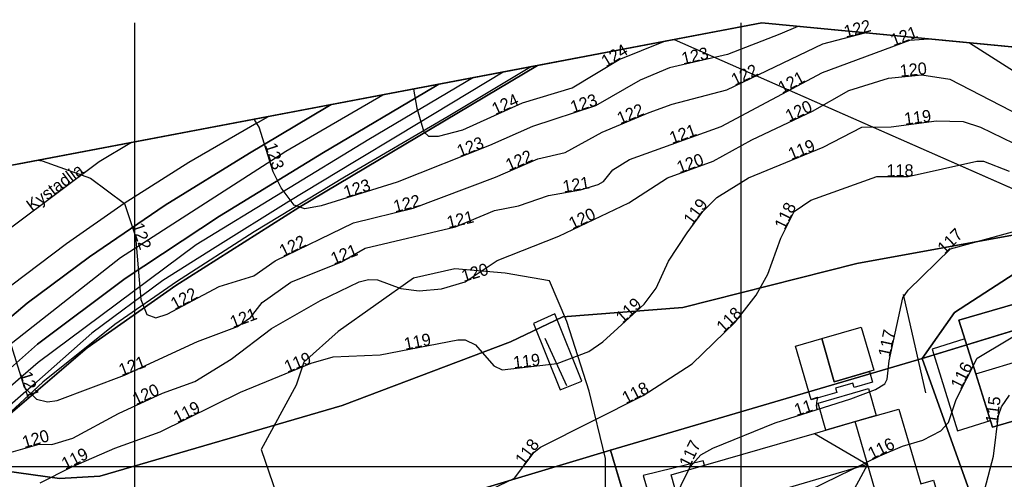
# Model space of a CAD drawing. Header units: millimetres. Extents: x 92347800 to 92626375, y 1600225090 to 1600386846.
# Tile 6 of 15: x 92390524 to 92471719, y 1600348940 to 1600386846. Entities that reach past the tile are written whole.
import ezdxf

# ---------------------------------------------------------------- set-up
doc = ezdxf.new("R2010")
doc.units = ezdxf.units.MM
doc.header["$MEASUREMENT"] = 0
for name, color, linetype in [('ArealressursFlate', 10, 'Continuous'), ('ArealressursGrense', 10, 'Continuous'), ('Bestillingspolygon', 10, 'Continuous'), ('Bygning', 10, 'Continuous'), ('Bygningslinje', 10, 'Continuous'), ('Eiendomsgrense', 10, 'Continuous'), ('elveg20.v_kartverket_255_veglenke', 10, 'Continuous'), ('GatenavnTekst', 10, 'Continuous'), ('Gjerde', 10, 'Continuous'), ('Hekk', 10, 'Continuous'), ('HoydeTekst', 10, 'Continuous'), ('HøydeKurve', 10, 'Continuous'), ('KantUtsnitt', 10, 'Continuous'), ('Mønelinje', 10, 'Continuous'), ('Rutenett', 10, 'Continuous'), ('Rutenett_text', 10, 'Continuous'), ('Skjerm', 10, 'Continuous'), ('Takkant', 10, 'Continuous'), ('Takoverbygg', 10, 'Continuous'), ('TakoverbyggKant', 10, 'Continuous'), ('Teig', 10, 'Continuous'), ('Teiggrensepunkt', 10, 'Continuous'), ('Vegdekkekant', 10, 'Continuous'), ('VegKjørende', 10, 'Continuous'), ('Veranda', 10, 'Continuous')]:
    doc.layers.add(name, color=color, linetype=linetype)

msp = doc.modelspace()

# ---------------------------------------------------------------- linework, layer by layer
at = {"layer": 'ArealressursFlate'}
for points in [[(92480570, 1600370570), (92459550, 1600366740), (92445210, 1600363110), (92435300, 1600362340), (92430990, 1600360290), (92417130, 1600355030), (92397130, 1600349190), (92393820, 1600349000), (92382340, 1600350610), (92383760, 1600352370), (92387500, 1600356120), (92391990, 1600360080), (92399220, 1600365500), (92407000, 1600370630), (92415590, 1600375900), (92424670, 1600381290), (92425080, 1600381530), (92451710, 1600386580), (92530820, 1600378990)], [(92386970, 1600359940), (92391140, 1600363460), (92396290, 1600367300), (92402530, 1600371550), (92409480, 1600375850), (92415810, 1600379610), (92416200, 1600379850), (92425080, 1600381530), (92424670, 1600381290), (92415590, 1600375900), (92407000, 1600370630), (92399220, 1600365500), (92391990, 1600360080), (92387500, 1600356120)], [(92390470, 1600374960), (92411030, 1600378860), (92410090, 1600378300), (92404470, 1600375080), (92399130, 1600371700), (92394380, 1600368370), (92389870, 1600364940)], [(92382340, 1600350610), (92393820, 1600349000), (92397130, 1600349190), (92417130, 1600355030), (92430990, 1600360290), (92435300, 1600362340), (92445210, 1600363110), (92459550, 1600366740), (92480570, 1600370570)]]:
    msp.add_lwpolyline(points, dxfattribs=at)
at = {"layer": 'ArealressursGrense'}
msp.add_line((92410090, 1600378300), (92411030, 1600378860), dxfattribs=at)
for points in [[(92382340, 1600350610), (92383760, 1600352370), (92387500, 1600356120), (92391990, 1600360080), (92399220, 1600365500), (92407000, 1600370630), (92415590, 1600375900), (92424670, 1600381290), (92425080, 1600381530)], [(92416200, 1600379850), (92415810, 1600379610), (92409480, 1600375850), (92402530, 1600371550), (92396290, 1600367300), (92391140, 1600363460), (92386970, 1600359940)], [(92410090, 1600378300), (92404470, 1600375080), (92399130, 1600371700), (92394380, 1600368370), (92389870, 1600364940)], [(92521850, 1600366360), (92495450, 1600367280), (92490170, 1600367740), (92489320, 1600368180), (92488080, 1600369220), (92485580, 1600370120), (92482660, 1600370560), (92480570, 1600370570), (92459550, 1600366740), (92445210, 1600363110), (92435300, 1600362340), (92430990, 1600360290), (92417130, 1600355030), (92397130, 1600349190), (92393820, 1600349000), (92382340, 1600350610)]]:
    msp.add_lwpolyline(points, dxfattribs=at)
at = {"layer": 'Bestillingspolygon'}
msp.add_lwpolyline([(92626349, 1600369817), (92451714, 1600386577), (92380721, 1600373117), (92356874, 1600346697), (92347800, 1600302329), (92365622, 1600254393), (92417025, 1600227014), (92571817, 1600225094)], close=True, dxfattribs=at)
at = {"layer": 'Bygning'}
for points in [[(92470750, 1600353240, 119770), (92469370, 1600357650, 123000), (92467980, 1600362060, 119560), (92484650, 1600366910, 119310), (92485960, 1600362640, 122980), (92487350, 1600358120, 119570)], [(92465640, 1600345910, 120530), (92466480, 1600343080, 120530), (92462850, 1600341980, 124060), (92459280, 1600340900, 120440), (92457870, 1600345440, 120590), (92446240, 1600342230, 121030), (92445270, 1600345710, 124080), (92444260, 1600349310, 120760), (92456060, 1600352730, 120640), (92459410, 1600353700, 124080), (92463030, 1600354730, 120510), (92464840, 1600348580, 120520), (92465870, 1600348880, 118240), (92466660, 1600346200, 118240)]]:
    msp.add_polyline3d(points, close=True, dxfattribs=at)
at = {"layer": 'Bygningslinje'}
msp.add_polyline3d([(92456060, 1600352730, 120640), (92460440, 1600350170, 124080), (92457870, 1600345440, 120590)], dxfattribs=at)
at = {"layer": 'Eiendomsgrense'}
for p, q in [((92444490, 1600385210), (92478930, 1600370030)), ((92433220, 1600383070), (92413530, 1600371360)), ((92413530, 1600371360), (92403390, 1600364930)), ((92478940, 1600370030), (92467620, 1600362700)), ((92464950, 1600358890), (92488090, 1600365990)), ((92403390, 1600364930), (92396080, 1600359790)), ((92467620, 1600362700), (92464950, 1600358890)), ((92396080, 1600359790), (92389160, 1600353840)), ((92464950, 1600358890), (92439240, 1600351340)), ((92464950, 1600358890), (92478890, 1600319850)), ((92439240, 1600351340), (92415290, 1600344140)), ((92447000, 1600325470), (92439240, 1600351340))]:
    msp.add_line(p, q, dxfattribs=at)
at = {"layer": 'elveg20.v_kartverket_255_veglenke'}
for points in [[(92427934, 1600382068, 124396), (92419308, 1600376969, 123680), (92405086, 1600368281, 122530), (92392040, 1600358564, 121250), (92388931, 1600355879, 120840), (92383542, 1600350579, 120090), (92377717, 1600342773, 119400), (92373935, 1600335842, 118880), (92372074, 1600331662, 118620), (92371581, 1600329984, 118490), (92370196, 1600325317, 118160), (92369266, 1600321433, 117860), (92368738, 1600317266, 117500), (92368498, 1600311126, 117090), (92368391, 1600307671, 116760), (92368645, 1600303339, 116520), (92369601, 1600297734, 116110), (92370898, 1600292834, 115830), (92372561, 1600287720, 115420), (92376138, 1600280174, 114820), (92380927, 1600271521, 114210)], [(92374029, 1600277668, 114910), (92369717, 1600287995, 115550), (92368244, 1600292162, 115910), (92366647, 1600300045, 116500), (92365695, 1600307192, 116930), (92365815, 1600311051, 117230), (92366015, 1600316199, 117470), (92366780, 1600322395, 117930), (92368267, 1600327723, 118310), (92369376, 1600331520, 118580), (92371833, 1600337756, 118790), (92373855, 1600341632, 119230), (92375893, 1600344916, 119440), (92377408, 1600347192, 119710), (92380166, 1600350919, 119900), (92384290, 1600355256, 120340), (92388779, 1600359343, 120750), (92398829, 1600367244, 121800), (92412483, 1600375999, 122990), (92420469, 1600380653, 123704)], [(92399731, 1600376721, 122634), (92397077, 1600375134, 122399), (92386574, 1600367299, 121359), (92379466, 1600360786, 120669), (92372163, 1600352344, 119769), (92367389, 1600344131, 119429), (92362593, 1600333090, 118579), (92360041, 1600324492, 118169), (92358801, 1600313911, 117359), (92358795, 1600305031, 116929), (92360884, 1600292009, 116239), (92365732, 1600279793, 115159), (92371627, 1600268943, 114549), (92377084, 1600261900, 113989), (92382755, 1600254502, 114459)]]:
    msp.add_polyline3d(points, dxfattribs=at)
at = {"layer": 'Gjerde'}
for points in [[(92438820, 1600347550, 119150), (92438820, 1600350660, 119670), (92437480, 1600356220, 120220), (92435630, 1600361950, 120870), (92434210, 1600365310, 121020), (92430560, 1600365940, 121290), (92426420, 1600366290, 121400), (92423010, 1600365520, 121340), (92416780, 1600361120, 120790), (92413950, 1600358590, 120380), (92413330, 1600356710, 120110), (92410440, 1600351400, 119640), (92412320, 1600345870, 119640), (92414430, 1600344020, 119700)], [(92432890, 1600361780, 120170), (92435090, 1600356320, 119780), (92436890, 1600357040, 119810), (92434640, 1600362580, 120110), (92432890, 1600361780, 120170)]]:
    msp.add_polyline3d(points, dxfattribs=at)
at = {"layer": 'Hekk'}
for p, q in [((92465240, 1600356080, 118470), (92463410, 1600364190, 118470)), ((92435650, 1600356640, 119640), (92433870, 1600360550, 119990))]:
    msp.add_line(p, q, dxfattribs=at)
at = {"layer": 'HøydeKurve'}
for points in [[(92454690, 1600386290, 123000), (92453220, 1600385640, 123000), (92448880, 1600383980, 123000), (92444100, 1600382870, 123000), (92441690, 1600381860, 123000), (92438000, 1600379740, 123000), (92432810, 1600378050, 123000), (92429260, 1600376460, 123000), (92421650, 1600373460, 123000), (92415390, 1600371490, 123000), (92414040, 1600371250, 123000), (92413160, 1600371540, 123000), (92412080, 1600372990, 123000), (92411440, 1600374290, 123000), (92410260, 1600377990, 123000), (92409850, 1600378640, 123000)], [(92389030, 1600362520, 121000), (92390890, 1600356540, 121000), (92391920, 1600355540, 121000), (92392820, 1600355340, 121000), (92393610, 1600355440, 121000), (92399180, 1600357540, 121000), (92405200, 1600360300, 121000), (92408490, 1600361540, 121000), (92409570, 1600362280, 121000), (92410510, 1600363510, 121000), (92412880, 1600365200, 121000), (92417060, 1600366880, 121000), (92419010, 1600368010, 121000), (92426460, 1600369770, 121000), (92429670, 1600371120, 121000), (92431650, 1600371500, 121000), (92434140, 1600372360, 121000), (92436780, 1600372810, 121000), (92438220, 1600373260, 121000), (92438660, 1600373510, 121000), (92439450, 1600374460, 121000), (92440800, 1600375310, 121000), (92448370, 1600378040, 121000), (92456730, 1600382490, 121000), (92463940, 1600385150, 121000), (92465470, 1600385260, 121000)], [(92391990, 1600375250, 122000), (92392370, 1600375200, 122000), (92396370, 1600373770, 122000), (92399160, 1600371690, 122000), (92400070, 1600368960, 122000), (92400520, 1600363770, 122000), (92401010, 1600362530, 122000), (92401760, 1600362270, 122000), (92402680, 1600362560, 122000), (92406980, 1600364830, 122000), (92409840, 1600365720, 122000), (92411600, 1600366950, 122000), (92418050, 1600370090, 122000), (92422970, 1600371310, 122000), (92429750, 1600373860, 122000), (92433240, 1600375380, 122000), (92435500, 1600375900, 122000), (92438550, 1600377580, 122000), (92442430, 1600379190, 122000), (92444320, 1600379870, 122000), (92448840, 1600381060, 122000), (92456750, 1600384850, 122000), (92460230, 1600385760, 122000)], [(92423000, 1600381130, 124000), (92423280, 1600379540, 124000), (92423850, 1600377610, 124000), (92424230, 1600377230, 124000), (92425060, 1600377230, 124000), (92427080, 1600377760, 124000), (92431990, 1600379980, 124000), (92436080, 1600381220, 124000), (92439950, 1600383550, 124000), (92443650, 1600385050, 124000)], [(92468840, 1600384940, 121000), (92473390, 1600382060, 121000), (92475210, 1600381160, 121000), (92477790, 1600380310, 121000), (92482340, 1600378500, 121000), (92487650, 1600377460, 121000), (92491230, 1600375620, 121000), (92492480, 1600375440, 121000), (92493460, 1600375480, 121000), (92497260, 1600376330, 121000), (92505740, 1600379600, 121000), (92508280, 1600381150, 121000)], [(92389830, 1600351180, 120000), (92392140, 1600351850, 120000), (92393170, 1600351810, 120000), (92394910, 1600352320, 120000), (92398670, 1600354360, 120000), (92402310, 1600356050, 120000), (92404960, 1600357020, 120000), (92407970, 1600358840, 120000), (92411290, 1600361390, 120000), (92415330, 1600363680, 120000), (92418510, 1600365220, 120000), (92419290, 1600365410, 120000), (92420040, 1600365390, 120000), (92421960, 1600364680, 120000), (92423460, 1600364480, 120000), (92425320, 1600364660, 120000), (92427250, 1600365240, 120000), (92429890, 1600366990, 120000), (92434990, 1600369000, 120000), (92440760, 1600371730, 120000), (92443940, 1600373790, 120000), (92447720, 1600375180, 120000), (92450890, 1600376950, 120000), (92455900, 1600379310, 120000), (92458910, 1600381010, 120000), (92462170, 1600382020, 120000), (92464920, 1600382310, 120000), (92467230, 1600381930, 120000), (92474730, 1600378070, 120000)], [(92392220, 1600348660, 119000), (92394770, 1600349950, 119000), (92398380, 1600351510, 119000), (92402110, 1600352850, 119000), (92408720, 1600356140, 119000), (92414570, 1600358520, 119000), (92416370, 1600359040, 119000), (92420260, 1600359200, 119000), (92426660, 1600360450, 119000), (92427270, 1600360430, 119000), (92428120, 1600360040, 119000), (92429630, 1600358310, 119000), (92430300, 1600357960, 119000), (92434850, 1600358490, 119000), (92437460, 1600359470, 119000), (92438620, 1600360290, 119000), (92442010, 1600363380, 119000), (92443020, 1600364700, 119000), (92444030, 1600366930, 119000), (92445570, 1600369270, 119000), (92446870, 1600371020, 119000), (92448010, 1600372170, 119000), (92450620, 1600373800, 119000), (92456770, 1600376330, 119000), (92459980, 1600377980, 119000), (92462400, 1600378010, 119000), (92466130, 1600378500, 119000), (92468330, 1600378450, 119000), (92469750, 1600377990, 119000), (92472490, 1600376660, 119000)], [(92426890, 1600346920, 118000), (92431340, 1600349030, 118000), (92432960, 1600351180, 118000), (92433460, 1600351580, 118000), (92441930, 1600355850, 118000), (92445980, 1600358470, 118000), (92449520, 1600361900, 118000), (92451260, 1600364120, 118000), (92452220, 1600365850, 118000), (92453300, 1600368820, 118000), (92454380, 1600371040, 118000), (92455760, 1600371950, 118000), (92461220, 1600373910, 118000), (92463800, 1600373920, 118000), (92469440, 1600375180, 118000), (92469990, 1600375190, 118000), (92472110, 1600374350, 118000)], [(92443590, 1600345430, 117000), (92445810, 1600349960, 117000), (92446680, 1600350960, 117000), (92447680, 1600351500, 117000), (92452820, 1600353590, 117000), (92459050, 1600355570, 117000), (92461090, 1600356350, 117000), (92461870, 1600356820, 117000), (92462070, 1600357210, 117000), (92462210, 1600358700, 117000), (92463360, 1600363910, 117000), (92463790, 1600364540, 117000), (92467280, 1600367940, 117000), (92473200, 1600369560, 117000)], [(92454520, 1600347490, 116000), (92461460, 1600350880, 116000), (92463310, 1600351670, 116000), (92464990, 1600352170, 116000), (92466480, 1600352940, 116000), (92467130, 1600353630, 116000), (92467740, 1600355510, 116000), (92469470, 1600358930, 116000), (92479720, 1600365070, 116000)], [(92469270, 1600344890, 115000), (92470820, 1600350860, 115000), (92471240, 1600354190, 115000), (92471480, 1600354930, 115000), (92472160, 1600355870, 115000)]]:
    msp.add_polyline3d(points, dxfattribs=at)
at = {"layer": 'KantUtsnitt'}
for p, q in [((92433220, 1600383070), (92444490, 1600385210)), ((92384840, 1600373900), (92433220, 1600383070)), ((92425080, 1600381530, 124130), (92430420, 1600382540, 124450)), ((92416200, 1600379850), (92425080, 1600381530)), ((92416200, 1600379850, 123750), (92425080, 1600381530, 124130)), ((92411030, 1600378860), (92416200, 1600379850)), ((92411030, 1600378860, 123270), (92416200, 1600379850, 123750)), ((92390470, 1600374960), (92411030, 1600378860)), ((92390470, 1600374960, 122110), (92411030, 1600378860, 123270))]:
    msp.add_line(p, q, dxfattribs=at)
for points in [[(92626350, 1600369820), (92571820, 1600225090), (92417030, 1600227020), (92365620, 1600254390), (92347800, 1600302330), (92356880, 1600346700), (92380720, 1600373120), (92451710, 1600386580), (92626350, 1600369820)], [(92626350, 1600369820), (92571820, 1600225090), (92417030, 1600227020), (92365620, 1600254390), (92347800, 1600302330), (92356880, 1600346700), (92380720, 1600373120), (92451710, 1600386580), (92626350, 1600369820)], [(92425080, 1600381530), (92451710, 1600386580), (92530820, 1600378990)], [(92444490, 1600385210), (92451710, 1600386580), (92537250, 1600378370)]]:
    msp.add_lwpolyline(points, dxfattribs=at)
for points in [[(92432740, 1600382980, 127290), (92451710, 1600386580, 127290), (92626350, 1600369820, 127290), (92571820, 1600225090, 127290), (92417030, 1600227020, 127290), (92365620, 1600254390, 127290), (92347800, 1600302330, 127290), (92356880, 1600346700, 127290), (92380720, 1600373120, 127290), (92432740, 1600382980, 127290)], [(92430420, 1600382540, 124450), (92451710, 1600386580, 122140), (92617280, 1600370690, 104440)]]:
    msp.add_polyline3d(points, dxfattribs=at)
at = {"layer": 'Mønelinje'}
for p, q in [((92469370, 1600357650, 123000), (92485960, 1600362640, 122980)), ((92462850, 1600341980, 124060), (92459410, 1600353700, 124080)), ((92460440, 1600350170, 124080), (92445270, 1600345710, 124080))]:
    msp.add_line(p, q, dxfattribs=at)
at = {"layer": 'Rutenett'}
for p, q in [((92400000, 1600386577), (92400000, 1600225094)), ((92450000, 1600386577), (92450000, 1600225094)), ((92347800, 1600350000), (92626349, 1600350000))]:
    msp.add_line(p, q, dxfattribs=at)
at = {"layer": 'Skjerm'}
msp.add_polyline3d([(92432740, 1600382980, 127290), (92425860, 1600378870, 126620), (92417300, 1600373870, 125800), (92409870, 1600369350, 125190), (92403460, 1600365230, 124640), (92398380, 1600361710, 124080), (92392430, 1600356960, 123530), (92387870, 1600352740, 123090), (92384560, 1600349050, 122450), (92381410, 1600345150, 122380), (92379610, 1600342710, 122380)], dxfattribs=at)
at = {"layer": 'Takkant'}
for points in [[(92470750, 1600353240, 119770), (92487350, 1600358120, 119570), (92485960, 1600362640, 122980), (92484650, 1600366910, 119310), (92467980, 1600362060, 119560), (92469370, 1600357650, 123000), (92470750, 1600353240, 119770)], [(92465640, 1600345910, 120530), (92466480, 1600343080, 120530), (92462850, 1600341980, 124060), (92459280, 1600340900, 120440), (92457870, 1600345440, 120590), (92446240, 1600342230, 121030), (92445270, 1600345710, 124080), (92444260, 1600349310, 120760), (92456060, 1600352730, 120640), (92459410, 1600353700, 124080), (92463030, 1600354730, 120510), (92464840, 1600348580, 120520)]]:
    msp.add_polyline3d(points, dxfattribs=at)
at = {"layer": 'Takoverbygg'}
msp.add_polyline3d([(92460960, 1600357930, 119510), (92457700, 1600356980, 120180), (92456660, 1600360540, 120160), (92459920, 1600361490, 119620)], close=True, dxfattribs=at)
at = {"layer": 'TakoverbyggKant'}
msp.add_polyline3d([(92460960, 1600357930, 119510), (92457700, 1600356980, 120180), (92456660, 1600360540, 120160), (92459920, 1600361490, 119620), (92460960, 1600357930, 119510)], dxfattribs=at)
at = {"layer": 'Teig'}
for points in [[(92389160, 1600353840), (92396080, 1600359790), (92403390, 1600364930), (92413530, 1600371360), (92433220, 1600383070), (92444490, 1600385210), (92478930, 1600370030)], [(92384840, 1600373900), (92433220, 1600383070), (92413530, 1600371360), (92403390, 1600364930), (92396080, 1600359790), (92389160, 1600353840)], [(92478940, 1600370030), (92467620, 1600362700), (92464950, 1600358890), (92439240, 1600351340), (92415290, 1600344140)]]:
    msp.add_lwpolyline(points, dxfattribs=at)
for points in [[(92464950, 1600358890), (92467620, 1600362700), (92478940, 1600370030), (92488090, 1600365990)], [(92479680, 1600321900), (92478890, 1600319850), (92464950, 1600358890), (92488090, 1600365990), (92497030, 1600365060), (92492820, 1600330210), (92491840, 1600330250), (92490860, 1600330220), (92489890, 1600330110), (92488920, 1600329920), (92487980, 1600329670), (92487060, 1600329350), (92486160, 1600328960), (92485290, 1600328500), (92484460, 1600327970), (92483680, 1600327380), (92482930, 1600326740), (92482250, 1600326050), (92481610, 1600325300), (92481030, 1600324500), (92480520, 1600323680), (92480060, 1600322810)], [(92439240, 1600351340), (92464950, 1600358890), (92478890, 1600319850), (92476170, 1600312760), (92475910, 1600313490), (92469030, 1600332080), (92447000, 1600325470)], [(92447000, 1600325470), (92442690, 1600324180), (92422100, 1600318000), (92415290, 1600344140), (92439240, 1600351340)]]:
    msp.add_lwpolyline(points, close=True, dxfattribs=at)
at = {"layer": 'Teiggrensepunkt'}
for p in [(92413530, 1600371360), (92403390, 1600364930), (92467620, 1600362700), (92396080, 1600359790), (92464950, 1600358890), (92439240, 1600351340)]:
    msp.add_point(p, dxfattribs=at)
at = {"layer": 'Vegdekkekant'}
msp.add_line((92410090, 1600378300, 123190), (92411030, 1600378860, 123270), dxfattribs=at)
for points in [[(92430420, 1600382540, 124450), (92430380, 1600382510, 124440), (92421780, 1600377320, 123820), (92418140, 1600375130, 123510), (92412710, 1600371860, 123140), (92406650, 1600368060, 122490), (92402320, 1600365330, 122160), (92396460, 1600360990, 121650), (92391700, 1600356760, 121110), (92387070, 1600352740, 120760)], [(92387500, 1600356120, 120700), (92391990, 1600360080, 121250), (92399220, 1600365500, 121920), (92407000, 1600370630, 122540), (92415590, 1600375900, 123330), (92424670, 1600381290, 124090), (92425080, 1600381530, 124130)], [(92416200, 1600379850, 123750), (92415810, 1600379610, 123710), (92409480, 1600375850, 123110), (92402530, 1600371550, 122630), (92396290, 1600367300, 122020), (92391140, 1600363460, 121600), (92386970, 1600359940, 121130)], [(92410090, 1600378300, 123190), (92404470, 1600375080, 122720), (92399130, 1600371700, 122260), (92394380, 1600368370, 121860), (92389870, 1600364940, 121490)]]:
    msp.add_polyline3d(points, dxfattribs=at)
at = {"layer": 'VegKjørende'}
msp.add_polyline3d([(92390470, 1600374960, 122110), (92411030, 1600378860, 123270), (92410090, 1600378300, 123190), (92404470, 1600375080, 122720), (92399130, 1600371700, 122260), (92394380, 1600368370, 121860), (92389870, 1600364940, 121490)], dxfattribs=at)
at = {"layer": 'Veranda'}
for points in [[(92457910, 1600356100, 117650), (92455780, 1600355490, 117650), (92454500, 1600359920, 117650), (92456660, 1600360540, 117650), (92457700, 1600356980, 117650), (92460590, 1600357820, 117650), (92460840, 1600356960, 117650), (92459350, 1600356520, 117650), (92459240, 1600356860, 117650), (92457810, 1600356450, 117650), (92457910, 1600356100, 117650)], [(92467870, 1600352950, 117160), (92470570, 1600353800, 117140), (92468470, 1600360520, 117160), (92465760, 1600359670, 117160), (92467870, 1600352950, 117160)], [(92457010, 1600353000, 119070), (92456360, 1600355230, 119070), (92460520, 1600356430, 119070), (92461160, 1600354210, 119070), (92457010, 1600353000, 119070)], [(92447000, 1600350110, 118110), (92446890, 1600350470, 118110), (92441940, 1600349250, 118150), (92444740, 1600339640, 118210), (92455990, 1600342700, 118240), (92457220, 1600338670, 118280)]]:
    msp.add_polyline3d(points, dxfattribs=at)

# ---------------------------------------------------------------- texts
at = {"layer": 'GatenavnTekst'}
msp.add_text('Kystadlia', height=1000, rotation=36.72094, dxfattribs=at).set_placement((92391540, 1600371004, 121851))
at = {"layer": 'HoydeTekst'}
for s, rotation, p in [('122', 14.65438, (92458643, 1600385345, 122000)), ('121', 20.25063, (92462574, 1600384646, 121000)), ('124', 31.05077, (92438869, 1600382899, 124000)), ('123', 13.07338, (92445231, 1600383133, 123000)), ('122', 25.60096, (92449496, 1600381374, 122000)), ('120', 6.01985, (92463154, 1600382124, 120000)), ('121', 28.02622, (92453401, 1600380718, 121000)), ('124', 24.32956, (92429738, 1600378962, 124000)), ('123', 18.03661, (92436127, 1600379130, 123000)), ('120', 25.22315, (92453963, 1600378398, 120000)), ('122', 22.53593, (92440038, 1600378197, 122000)), ('119', 7.48394, (92463526, 1600378158, 119000)), ('121', 19.83103, (92444324, 1600376581, 121000)), ('123', 21.51526, (92426821, 1600375498, 123000)), ('119', 22.36139, (92454148, 1600375252, 119000)), ('123', 287.68847, (92410734, 1600376505, 123000)), ('122', 23.53457, (92430867, 1600374347, 122000)), ('120', 20.18973, (92444930, 1600374154, 120000)), ('118', 0.22208, (92462004, 1600373913, 118000)), ('123', 17.46861, (92417413, 1600372127, 123000)), ('121', 9.67336, (92435392, 1600372573, 121000)), ('122', 13.92659, (92421478, 1600370940, 122000)), ('119', 53.39293, (92445983, 1600369825, 119000)), ('120', 25.32056, (92436099, 1600369525, 120000)), ('118', 64.0577, (92453609, 1600369456, 118000)), ('121', 13.29195, (92425879, 1600369633, 121000)), ('122', 288.43495, (92399757, 1600369898, 122000)), ('117', 44.25162, (92466787, 1600367459, 117000)), ('122', 25.95782, (92412234, 1600367259, 122000)), ('121', 21.89588, (92416421, 1600366623, 121000)), ('120', 16.72648, (92427132, 1600365204, 120000)), ('122', 27.82989, (92403308, 1600362891, 122000)), ('119', 42.34931, (92440239, 1600361765, 119000)), ('118', 44.09584, (92448562, 1600360972, 118000)), ('121', 20.65141, (92408101, 1600361394, 121000)), ('119', 11.05146, (92422319, 1600359602, 119000)), ('117', 77.55273, (92462271, 1600358975, 117000)), ('119', 22.13834, (92412592, 1600357715, 119000)), ('119', 6.64407, (92431273, 1600358073, 119000)), ('121', 20.65743, (92398921, 1600357442, 121000)), ('116', 63.16753, (92468133, 1600356288, 116000)), ('121', 287.27762, (92390542, 1600357657, 121000)), ('120', 24.90477, (92400112, 1600355030, 120000)), ('118', 26.75415, (92440518, 1600355138, 118000)), ('119', 26.46094, (92403510, 1600353547, 119000)), ('117', 17.63114, (92454582, 1600354150, 117000)), ('115', 82.81146, (92471153, 1600353503, 115000)), ('120', 16.17445, (92390903, 1600351491, 120000)), ('118', 53.0024, (92432084, 1600350018, 118000)), ('117', 63.89209, (92445748, 1600349833, 117000)), ('116', 26.03424, (92460775, 1600350545, 116000)), ('119', 26.83404, (92394288, 1600349706, 119000))]:
    msp.add_text(s, height=1000, rotation=rotation, dxfattribs=at).set_placement(p)
at = {"layer": 'Rutenett_text'}
for s, p in [('92400', (92400000, 1600386577)), ('92450', (92450000, 1600386577))]:
    msp.add_text(s, height=5, dxfattribs=at).set_placement(p)

doc.saveas('drawing.dxf')
